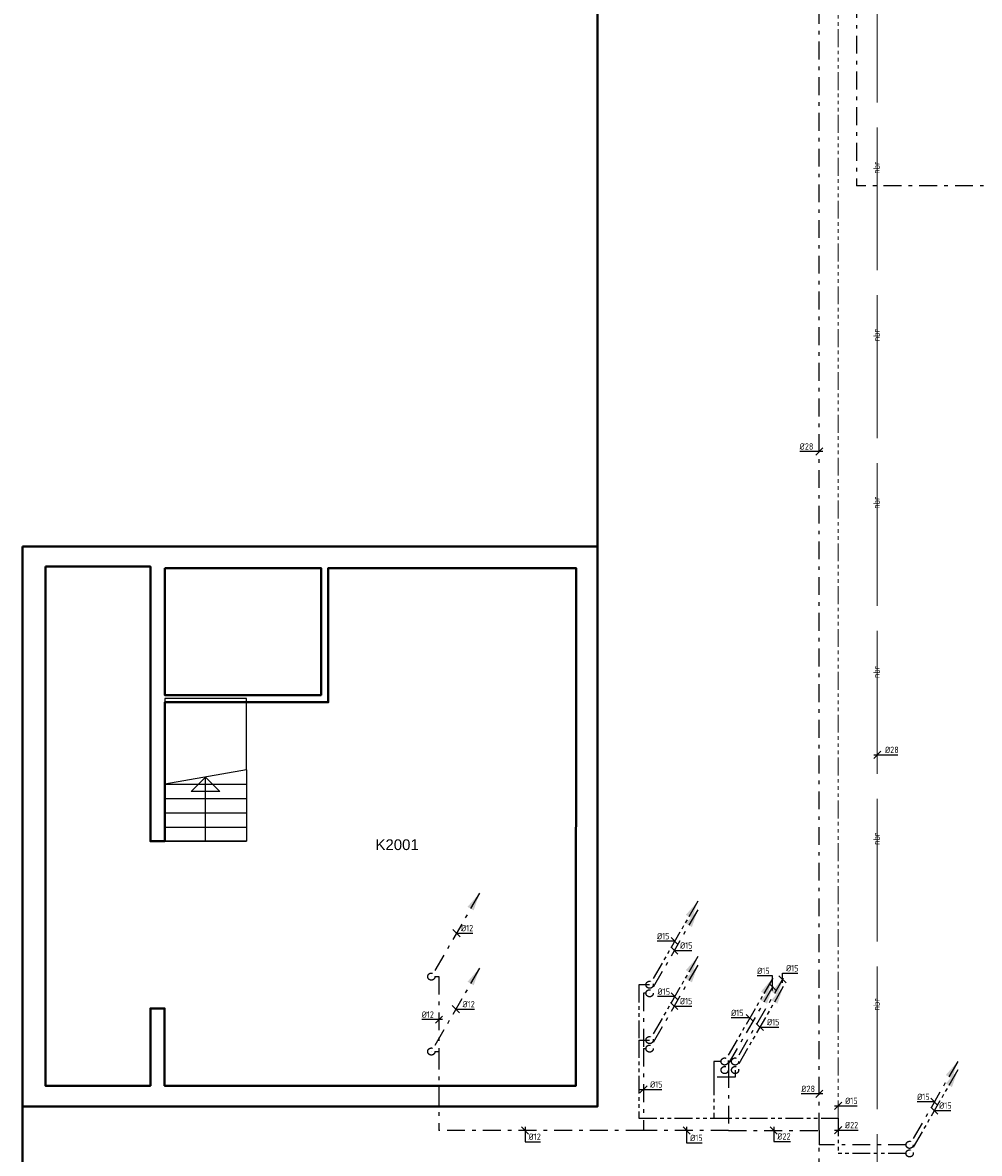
# Model space of a CAD drawing. Header units: millimetres. Extents: x -110 to 115249113, y -20 to 551969128.
# Tile 8 of 17: x 115158933 to 115172328, y 551925462 to 551941298. Entities that reach past the tile are written whole.
import ezdxf
from ezdxf.enums import TextEntityAlignment as Align

# ---------------------------------------------------------------- set-up
doc = ezdxf.new("R2010")
doc.units = ezdxf.units.MM
doc.header["$LTSCALE"] = 50
for name, pattern in [('2322109', [10, 5, -2, 1, -2]), ('2322109_a', [10, 5, -2, 1, -2]), ('2322110', [10, 5, -1, 1, -1, 1, -1]), ('2322110_a', [10, 5, -1, 1, -1, 1, -1]), ('2322111', [12, 5, -1, 1, -1, 1, -1, 1, -1]), ('2322120', [47, 40, -7]), ('ACAD_ISO03W100', [30, 12, -18])]:
    doc.linetypes.add(name, pattern=pattern)
doc.layers.get('0').update_dxf_attribs({"lineweight": 5})
for name, color, linetype, lineweight in [('BK Plattegrond Dak', 253, 'Continuous', 40), ('BK Plattegrond Muren', 7, 'Continuous', 40), ('BK Plattegrond Ruimtenummer', 9, 'Continuous', 20), ('BK Plattegrond Trappen', 8, 'Continuous', 25), ('CAG RENVOOI STAMP', 2, 'Continuous', 20)]:
    doc.layers.add(name, color=color, linetype=linetype, lineweight=lineweight)
for name, color, linetype in [('WL531---', 5, '2322109'), ('WL532---', 1, '2322110'), ('WM531---', 1, 'Continuous'), ('WM532---', 1, 'Continuous'), ('WM5327--', 1, 'Continuous')]:
    doc.layers.add(name, color=color, linetype=linetype)
doc.styles.add('DVD_VBC_Arial', font='arial.ttf')
doc.styles.add('STABICAD-018', font='ISOCP.SHX', dxfattribs={"height": 90})
doc.styles.get("Standard").update_dxf_attribs({"font": 'arial.ttf'})

# ---------------------------------------------------------------- blocks, each defined once
blk = doc.blocks.new('*U187')
for p, q in [((0, 0), (0, 1145)), ((200, 0), (200, 1145)), ((400, 0), (400, 1145)), ((600, 0), (600, 1145)), ((800, 0), (800, 1145)), ((0, 572.5), (900, 572.5))]:
    blk.add_line(p, q)
blk.add_lwpolyline([(1000, 1145), (0, 1145), (0, 0), (800, 0)])
at = {"linetype": 'ACAD_ISO03W100', "ltscale": 3}
for points in [[(1000, 1145), (800, 0), (1000, 0)], [(1000, 1145), (2000, 1145), (2000, 0), (1000, 0)]]:
    blk.add_lwpolyline(points, dxfattribs=at)
blk.add_lwpolyline([(700, 372.5), (900, 572.5), (700, 772.5)], close=True)
blk = doc.blocks.new('*U379')
at = {"linetype": '2322109'}
blk.add_hatch(color=2, dxfattribs=at).paths.add_polyline_path([(675, 1169), (593, 928), (507, 978)], flags=0)
at = {"color": 2, "linetype": '2322109_a'}
blk.add_line((675, 1169, 3000), (25, 43, 3000), dxfattribs=at)
at = {"color": 0, "linetype": '2322109'}
blk.add_line((0, 0), (0, 0, 3000), dxfattribs=at)
at = {"color": 2, "linetype": '2322109'}
blk.add_circle((0, 0, 3000), 50, dxfattribs=at)
at = {"color": 2}
for tag, p, style in [('CODE', (0, 100), 'STABICAD-018'), ('FLOORCODE', (0, 0, -50), 'STABICAD-018'), ('POSITIONCODE', (1500, 150), 'DVD_VBC_Arial'), ('SECTIONCODE', (1500, 150), 'DVD_VBC_Arial')]:
    blk.add_attdef(tag, p, '', height=1.2, dxfattribs=dict(at, style=style))
blk = doc.blocks.new('*U336')
at = {"linetype": '2322110'}
blk.add_hatch(color=2, dxfattribs=at).paths.add_polyline_path([(675, 1169), (593, 928), (507, 978)], flags=0)
at = {"color": 2, "linetype": '2322110_a'}
blk.add_line((675, 1169, 3000), (25, 43, 3000), dxfattribs=at)
at = {"color": 0, "linetype": '2322110'}
blk.add_line((0, 0), (0, 0, 3000), dxfattribs=at)
at = {"color": 2, "linetype": '2322110'}
blk.add_circle((0, 0, 3000), 50, dxfattribs=at)
at = {"color": 2}
for tag, p, style in [('CODE', (0, 100), 'STABICAD-018'), ('FLOORCODE', (0, 0, -50), 'STABICAD-018'), ('POSITIONCODE', (1500, 150), 'DVD_VBC_Arial'), ('SECTIONCODE', (1500, 150), 'DVD_VBC_Arial')]:
    blk.add_attdef(tag, p, '', height=1.2, dxfattribs=dict(at, style=style))
blk = doc.blocks.new('*U382')
at = {"linetype": '2322109'}
blk.add_hatch(color=2, dxfattribs=at).paths.add_polyline_path([(675, 1169), (593, 928), (507, 978)], flags=0)
at = {"color": 2, "linetype": '2322109_a'}
blk.add_line((675, 1169, 3000), (25, 43, 3000), dxfattribs=at)
at = {"color": 0, "linetype": '2322109'}
blk.add_line((0, 0), (0, 0, 3000), dxfattribs=at)
at = {"color": 2, "linetype": '2322109'}
blk.add_circle((0, 0, 3000), 50, dxfattribs=at)
at = {"color": 2}
for tag, p, style in [('CODE', (0, 100), 'STABICAD-018'), ('FLOORCODE', (0, 0, -50), 'STABICAD-018'), ('POSITIONCODE', (1500, 150), 'DVD_VBC_Arial'), ('SECTIONCODE', (1500, 150), 'DVD_VBC_Arial')]:
    blk.add_attdef(tag, p, '', height=1.2, dxfattribs=dict(at, style=style))
blk = doc.blocks.new('*U337')
at = {"linetype": '2322110'}
blk.add_hatch(color=2, dxfattribs=at).paths.add_polyline_path([(675, 1169), (593, 928), (507, 978)], flags=0)
at = {"color": 2, "linetype": '2322110_a'}
blk.add_line((675, 1169, 3000), (25, 43, 3000), dxfattribs=at)
at = {"color": 0, "linetype": '2322110'}
blk.add_line((0, 0), (0, 0, 3000), dxfattribs=at)
at = {"color": 2, "linetype": '2322110'}
blk.add_circle((0, 0, 3000), 50, dxfattribs=at)
at = {"color": 2}
for tag, p, style in [('CODE', (0, 100), 'STABICAD-018'), ('FLOORCODE', (0, 0, -50), 'STABICAD-018'), ('POSITIONCODE', (1500, 150), 'DVD_VBC_Arial'), ('SECTIONCODE', (1500, 150), 'DVD_VBC_Arial')]:
    blk.add_attdef(tag, p, '', height=1.2, dxfattribs=dict(at, style=style))
blk = doc.blocks.new('*U385')
at = {"linetype": '2322109'}
blk.add_hatch(color=2, dxfattribs=at).paths.add_polyline_path([(675, 1169), (593, 928), (507, 978)], flags=0)
at = {"color": 2, "linetype": '2322109_a'}
blk.add_line((675, 1169, 3000), (25, 43, 3000), dxfattribs=at)
at = {"color": 0, "linetype": '2322109'}
blk.add_line((0, 0), (0, 0, 3000), dxfattribs=at)
at = {"color": 2, "linetype": '2322109'}
blk.add_circle((0, 0, 3000), 50, dxfattribs=at)
at = {"color": 2}
for tag, p, style in [('CODE', (0, 100), 'STABICAD-018'), ('FLOORCODE', (0, 0, -50), 'STABICAD-018'), ('POSITIONCODE', (1500, 150), 'DVD_VBC_Arial'), ('SECTIONCODE', (1500, 150), 'DVD_VBC_Arial')]:
    blk.add_attdef(tag, p, '', height=1.2, dxfattribs=dict(at, style=style))
blk = doc.blocks.new('*U383')
at = {"linetype": '2322110'}
blk.add_hatch(color=2, dxfattribs=at).paths.add_polyline_path([(675, 1169), (593, 928), (507, 978)], flags=0)
at = {"color": 2, "linetype": '2322110_a'}
blk.add_line((675, 1169, 3000), (25, 43, 3000), dxfattribs=at)
at = {"color": 0, "linetype": '2322110'}
blk.add_line((0, 0), (0, 0, 3000), dxfattribs=at)
at = {"color": 2, "linetype": '2322110'}
blk.add_circle((0, 0, 3000), 50, dxfattribs=at)
at = {"color": 2}
for tag, p, style in [('CODE', (0, 100), 'STABICAD-018'), ('FLOORCODE', (0, 0, -50), 'STABICAD-018'), ('POSITIONCODE', (1500, 150), 'DVD_VBC_Arial'), ('SECTIONCODE', (1500, 150), 'DVD_VBC_Arial')]:
    blk.add_attdef(tag, p, '', height=1.2, dxfattribs=dict(at, style=style))
blk = doc.blocks.new('*U384')
at = {"linetype": '2322109'}
blk.add_hatch(color=2, dxfattribs=at).paths.add_polyline_path([(675, 1169), (593, 928), (507, 978)], flags=0)
at = {"color": 2, "linetype": '2322109_a'}
blk.add_line((675, 1169, 3000), (25, 43, 3000), dxfattribs=at)
at = {"color": 0, "linetype": '2322109'}
blk.add_line((0, 0), (0, 0, 3000), dxfattribs=at)
at = {"color": 2, "linetype": '2322109'}
blk.add_circle((0, 0, 3000), 50, dxfattribs=at)
at = {"color": 2}
for tag, p, style in [('CODE', (0, 100), 'STABICAD-018'), ('FLOORCODE', (0, 0, -50), 'STABICAD-018'), ('POSITIONCODE', (1500, 150), 'DVD_VBC_Arial'), ('SECTIONCODE', (1500, 150), 'DVD_VBC_Arial')]:
    blk.add_attdef(tag, p, '', height=1.2, dxfattribs=dict(at, style=style))
blk = doc.blocks.new('*U386')
at = {"linetype": '2322109'}
blk.add_hatch(color=2, dxfattribs=at).paths.add_polyline_path([(675, 1169), (593, 928), (507, 978)], flags=0)
at = {"color": 2, "linetype": '2322109_a'}
blk.add_line((675, 1169, 3000), (25, 43, 3000), dxfattribs=at)
at = {"color": 0, "linetype": '2322109'}
blk.add_line((0, 0), (0, 0, 3000), dxfattribs=at)
at = {"color": 2, "linetype": '2322109'}
blk.add_circle((0, 0, 3000), 50, dxfattribs=at)
at = {"color": 2}
for tag, p, style in [('CODE', (0, 100), 'STABICAD-018'), ('FLOORCODE', (0, 0, -50), 'STABICAD-018'), ('POSITIONCODE', (1500, 150), 'DVD_VBC_Arial'), ('SECTIONCODE', (1500, 150), 'DVD_VBC_Arial')]:
    blk.add_attdef(tag, p, '', height=1.2, dxfattribs=dict(at, style=style))
blk = doc.blocks.new('*U338')
at = {"linetype": '2322110'}
blk.add_hatch(color=2, dxfattribs=at).paths.add_polyline_path([(675, 1169), (593, 928), (507, 978)], flags=0)
at = {"color": 2, "linetype": '2322110_a'}
blk.add_line((675, 1169, 3000), (25, 43, 3000), dxfattribs=at)
at = {"color": 0, "linetype": '2322110'}
blk.add_line((0, 0), (0, 0, 3000), dxfattribs=at)
at = {"color": 2, "linetype": '2322110'}
blk.add_circle((0, 0, 3000), 50, dxfattribs=at)
at = {"color": 2}
for tag, p, style in [('CODE', (0, 100), 'STABICAD-018'), ('FLOORCODE', (0, 0, -50), 'STABICAD-018'), ('POSITIONCODE', (1500, 150), 'DVD_VBC_Arial'), ('SECTIONCODE', (1500, 150), 'DVD_VBC_Arial')]:
    blk.add_attdef(tag, p, '', height=1.2, dxfattribs=dict(at, style=style))
blk = doc.blocks.new('*U448')
at = {"linetype": '2322109'}
blk.add_hatch(color=2, dxfattribs=at).paths.add_polyline_path([(675, 1169), (593, 928), (507, 978)], flags=0)
at = {"color": 2, "linetype": '2322109_a'}
blk.add_line((675, 1169, 3000), (25, 43, 3000), dxfattribs=at)
at = {"color": 0, "linetype": '2322109'}
blk.add_line((0, 0), (0, 0, 3000), dxfattribs=at)
at = {"color": 2, "linetype": '2322109'}
blk.add_circle((0, 0, 3000), 50, dxfattribs=at)
at = {"color": 2}
for tag, p, style in [('CODE', (0, 100), 'STABICAD-018'), ('FLOORCODE', (0, 0, -50), 'STABICAD-018'), ('POSITIONCODE', (1500, 150), 'DVD_VBC_Arial'), ('SECTIONCODE', (1500, 150), 'DVD_VBC_Arial')]:
    blk.add_attdef(tag, p, '', height=1.2, dxfattribs=dict(at, style=style))
blk = doc.blocks.new('*U589')
at = {"linetype": '2322110'}
blk.add_hatch(color=2, dxfattribs=at).paths.add_polyline_path([(675, 1169), (593, 928), (507, 978)], flags=0)
at = {"color": 2, "linetype": '2322110_a'}
blk.add_line((675, 1169, 3000), (25, 43, 3000), dxfattribs=at)
at = {"color": 0, "linetype": '2322110'}
blk.add_line((0, 0), (0, 0, 3000), dxfattribs=at)
at = {"color": 2, "linetype": '2322110'}
blk.add_circle((0, 0, 3000), 50, dxfattribs=at)
at = {"color": 2}
for tag, p, style in [('CODE', (0, 100), 'STABICAD-018'), ('FLOORCODE', (0, 0, -50), 'STABICAD-018'), ('POSITIONCODE', (1500, 150), 'DVD_VBC_Arial'), ('SECTIONCODE', (1500, 150), 'DVD_VBC_Arial')]:
    blk.add_attdef(tag, p, '', height=1.2, dxfattribs=dict(at, style=style))
blk = doc.blocks.new('*U380')
at = {"linetype": '2322109'}
blk.add_hatch(color=2, dxfattribs=at).paths.add_polyline_path([(675, 1169), (593, 928), (507, 978)], flags=0)
at = {"color": 2, "linetype": '2322109_a'}
blk.add_line((675, 1169, 3000), (25, 43, 3000), dxfattribs=at)
at = {"color": 0, "linetype": '2322109'}
blk.add_line((0, 0), (0, 0, 3000), dxfattribs=at)
at = {"color": 2, "linetype": '2322109'}
blk.add_circle((0, 0, 3000), 50, dxfattribs=at)
at = {"color": 2}
for tag, p, style in [('CODE', (0, 100), 'STABICAD-018'), ('FLOORCODE', (0, 0, -50), 'STABICAD-018'), ('POSITIONCODE', (1500, 150), 'DVD_VBC_Arial'), ('SECTIONCODE', (1500, 150), 'DVD_VBC_Arial')]:
    blk.add_attdef(tag, p, '', height=1.2, dxfattribs=dict(at, style=style))
blk = doc.blocks.new('*U392')
at = {"color": 0, "linetype": 'Continuous'}
for p, q in [((-24, 0), (-242, 0)), ((-50, -50), (50, 50)), ((50, 0), (-24, 0))]:
    blk.add_line(p, q, dxfattribs=at)
at = {"color": 0, "linetype": 'Continuous', "style": 'STABICAD-018'}
blk.add_text('%%c12', height=90, dxfattribs=at).set_placement((-242, 25))
at = {"color": 2, "style": 'DVD_VBC_Arial'}
blk.add_attdef('CODE', (0, 0), '', height=1.2, dxfattribs=at)
blk = doc.blocks.new('*U388')
at = {"color": 0, "linetype": 'Continuous'}
for p, q in [((50, -50), (-50, 50)), ((0, 0), (44, 0)), ((44, 0), (261, 0))]:
    blk.add_line(p, q, dxfattribs=at)
at = {"color": 0, "linetype": 'Continuous', "style": 'STABICAD-018'}
blk.add_text('%%c12', height=90, dxfattribs=at).set_placement((94, 25))
at = {"color": 2, "style": 'DVD_VBC_Arial'}
blk.add_attdef('CODE', (0, 0), '', height=1.2, dxfattribs=at)
blk = doc.blocks.new('*U381')
at = {"color": 0, "linetype": 'Continuous'}
for p, q in [((50, -50), (-50, 50)), ((0, 0), (14, 0)), ((14, 0), (231, 0))]:
    blk.add_line(p, q, dxfattribs=at)
at = {"color": 0, "linetype": 'Continuous', "style": 'STABICAD-018'}
blk.add_text('%%c12', height=90, dxfattribs=at).set_placement((64, 25))
at = {"color": 2, "style": 'DVD_VBC_Arial'}
blk.add_attdef('CODE', (0, 0), '', height=1.2, dxfattribs=at)
blk = doc.blocks.new('*U353')
at = {"color": 0, "linetype": 'Continuous'}
for p, q in [((-32, 0), (-248, 0)), ((-50, 50), (50, -50)), ((0, 0), (-32, 0))]:
    blk.add_line(p, q, dxfattribs=at)
at = {"color": 0, "linetype": 'Continuous', "style": 'STABICAD-018'}
blk.add_text('%%c15', height=90, dxfattribs=at).set_placement((-248, 25))
at = {"color": 2, "style": 'DVD_VBC_Arial'}
blk.add_attdef('CODE', (0, 0), '', height=1.2, dxfattribs=at)
blk = doc.blocks.new('*U387')
at = {"color": 0, "linetype": 'Continuous'}
for p, q in [((50, -50), (-50, 50)), ((0, 0), (30, 0)), ((30, 0), (245, 0))]:
    blk.add_line(p, q, dxfattribs=at)
at = {"color": 0, "linetype": 'Continuous', "style": 'STABICAD-018'}
blk.add_text('%%c15', height=90, dxfattribs=at).set_placement((80, 25))
at = {"color": 2, "style": 'DVD_VBC_Arial'}
blk.add_attdef('CODE', (0, 0), '', height=1.2, dxfattribs=at)
blk = doc.blocks.new('*U354')
at = {"color": 0, "linetype": 'Continuous'}
for p, q in [((-24, 0), (-240, 0)), ((-50, 50), (50, -50)), ((0, 0), (-24, 0))]:
    blk.add_line(p, q, dxfattribs=at)
at = {"color": 0, "linetype": 'Continuous', "style": 'STABICAD-018'}
blk.add_text('%%c15', height=90, dxfattribs=at).set_placement((-240, 25))
at = {"color": 2, "style": 'DVD_VBC_Arial'}
blk.add_attdef('CODE', (0, 0), '', height=1.2, dxfattribs=at)
blk = doc.blocks.new('*U391')
at = {"color": 0, "linetype": 'Continuous'}
for p, q in [((50, -50), (-50, 50)), ((0, 0), (30, 0)), ((30, 0), (246, 0))]:
    blk.add_line(p, q, dxfattribs=at)
at = {"color": 0, "linetype": 'Continuous', "style": 'STABICAD-018'}
blk.add_text('%%c15', height=90, dxfattribs=at).set_placement((80, 25))
at = {"color": 2, "style": 'DVD_VBC_Arial'}
blk.add_attdef('CODE', (0, 0), '', height=1.2, dxfattribs=at)
blk = doc.blocks.new('*U390')
at = {"color": 0, "linetype": 'Continuous'}
for p, q in [((-46, 0), (-262, 0)), ((-50, 50), (50, -50)), ((0, 0), (-46, 0))]:
    blk.add_line(p, q, dxfattribs=at)
at = {"color": 0, "linetype": 'Continuous', "style": 'STABICAD-018'}
blk.add_text('%%c15', height=90, dxfattribs=at).set_placement((-262, 25))
at = {"color": 2, "style": 'DVD_VBC_Arial'}
blk.add_attdef('CODE', (0, 0), '', height=1.2, dxfattribs=at)
blk = doc.blocks.new('*U451')
at = {"color": 0, "linetype": 'Continuous'}
for p, q in [((0, 156), (-216, 156)), ((50, -50), (-50, 50)), ((0, -50), (0, 156))]:
    blk.add_line(p, q, dxfattribs=at)
at = {"color": 0, "linetype": 'Continuous', "style": 'STABICAD-018'}
blk.add_text('%%c15', height=90, dxfattribs=at).set_placement((-216, 181))
at = {"color": 2, "style": 'DVD_VBC_Arial'}
blk.add_attdef('CODE', (0, 0), '', height=1.2, dxfattribs=at)
blk = doc.blocks.new('*U389')
at = {"color": 0, "linetype": 'Continuous'}
for p, q in [((50, -50), (-50, 50)), ((0, -50), (0, 84)), ((0, 84), (216, 84))]:
    blk.add_line(p, q, dxfattribs=at)
at = {"color": 0, "linetype": 'Continuous', "style": 'STABICAD-018'}
blk.add_text('%%c15', height=90, dxfattribs=at).set_placement((50, 109))
at = {"color": 2, "style": 'DVD_VBC_Arial'}
blk.add_attdef('CODE', (0, 0), '', height=1.2, dxfattribs=at)
blk = doc.blocks.new('*U355')
at = {"color": 0, "linetype": 'Continuous'}
for p, q in [((50, -50), (-50, 50)), ((0, 0), (50, 0)), ((50, 0), (266, 0))]:
    blk.add_line(p, q, dxfattribs=at)
at = {"color": 0, "linetype": 'Continuous', "style": 'STABICAD-018'}
blk.add_text('%%c15', height=90, dxfattribs=at).set_placement((100, 25))
at = {"color": 2, "style": 'DVD_VBC_Arial'}
blk.add_attdef('CODE', (0, 0), '', height=1.2, dxfattribs=at)
blk = doc.blocks.new('*U481')
at = {"color": 0, "linetype": 'Continuous'}
for p, q in [((-26, 0), (-241, 0)), ((-50, 50), (50, -50)), ((0, 0), (-26, 0))]:
    blk.add_line(p, q, dxfattribs=at)
at = {"color": 0, "linetype": 'Continuous', "style": 'STABICAD-018'}
blk.add_text('%%c15', height=90, dxfattribs=at).set_placement((-241, 25))
at = {"color": 2, "style": 'DVD_VBC_Arial'}
blk.add_attdef('CODE', (0, 0), '', height=1.2, dxfattribs=at)
blk = doc.blocks.new('*U591')
at = {"color": 0, "linetype": 'Continuous'}
for p, q in [((50, -50), (-50, 50)), ((0, 0), (18, 0)), ((18, 0), (233, 0))]:
    blk.add_line(p, q, dxfattribs=at)
at = {"color": 0, "linetype": 'Continuous', "style": 'STABICAD-018'}
blk.add_text('%%c15', height=90, dxfattribs=at).set_placement((68, 25))
at = {"color": 2, "style": 'DVD_VBC_Arial'}
blk.add_attdef('CODE', (0, 0), '', height=1.2, dxfattribs=at)
blk = doc.blocks.new('*U374')
at = {"color": 0, "linetype": 'Continuous'}
for p, q in [((-50, -50), (50, 50)), ((-50, 0), (59, 0)), ((59, 0), (289, 0))]:
    blk.add_line(p, q, dxfattribs=at)
at = {"color": 0, "linetype": 'Continuous', "style": 'STABICAD-018'}
blk.add_text('%%c28', height=90, dxfattribs=at).set_placement((109, 25))
at = {"color": 2, "style": 'DVD_VBC_Arial'}
blk.add_attdef('CODE', (0, 0), '', height=1.2, dxfattribs=at)
blk = doc.blocks.new('*U514')
at = {"color": 0, "linetype": 'Continuous'}
for p, q in [((50, -50), (-50, 50)), ((0, 50), (0, -152)), ((0, -152), (235, -152))]:
    blk.add_line(p, q, dxfattribs=at)
at = {"color": 0, "linetype": 'Continuous', "style": 'STABICAD-018'}
blk.add_text('%%c22', height=90, dxfattribs=at).set_placement((50, -127))
at = {"color": 2, "style": 'DVD_VBC_Arial'}
blk.add_attdef('CODE', (0, 0), '', height=1.2, dxfattribs=at)
blk = doc.blocks.new('*U449')
at = {"color": 0, "linetype": 'Continuous'}
for p, q in [((-50, -50), (50, 50)), ((-50, 0), (42, 0)), ((42, 0), (258, 0))]:
    blk.add_line(p, q, dxfattribs=at)
at = {"color": 0, "linetype": 'Continuous', "style": 'STABICAD-018'}
blk.add_text('%%c15', height=90, dxfattribs=at).set_placement((92, 25))
at = {"color": 2, "style": 'DVD_VBC_Arial'}
blk.add_attdef('CODE', (0, 0), '', height=1.2, dxfattribs=at)
blk = doc.blocks.new('*U483')
at = {"color": 0, "linetype": 'Continuous'}
for p, q in [((50, -50), (-50, 50)), ((0, 50), (0, -174)), ((0, -174), (216, -174))]:
    blk.add_line(p, q, dxfattribs=at)
at = {"color": 0, "linetype": 'Continuous', "style": 'STABICAD-018'}
blk.add_text('%%c15', height=90, dxfattribs=at).set_placement((50, -149))
at = {"color": 2, "style": 'DVD_VBC_Arial'}
blk.add_attdef('CODE', (0, 0), '', height=1.2, dxfattribs=at)
blk = doc.blocks.new('*U450')
at = {"color": 0, "linetype": 'Continuous'}
for p, q in [((50, -50), (-50, 50)), ((0, 50), (0, -157)), ((0, -157), (217, -157))]:
    blk.add_line(p, q, dxfattribs=at)
at = {"color": 0, "linetype": 'Continuous', "style": 'STABICAD-018'}
blk.add_text('%%c12', height=90, dxfattribs=at).set_placement((50, -132))
at = {"color": 2, "style": 'DVD_VBC_Arial'}
blk.add_attdef('CODE', (0, 0), '', height=1.2, dxfattribs=at)
blk = doc.blocks.new('*U512')
at = {"color": 0, "linetype": 'Continuous'}
for p, q in [((-22, 0), (-252, 0)), ((-50, -50), (50, 50)), ((50, 0), (-22, 0))]:
    blk.add_line(p, q, dxfattribs=at)
at = {"color": 0, "linetype": 'Continuous', "style": 'STABICAD-018'}
blk.add_text('%%c28', height=90, dxfattribs=at).set_placement((-252, 25))
at = {"color": 2, "style": 'DVD_VBC_Arial'}
blk.add_attdef('CODE', (0, 0), '', height=1.2, dxfattribs=at)
blk = doc.blocks.new('*U511')
at = {"color": 0, "linetype": 'Continuous'}
for p, q in [((-45, 0), (-275, 0)), ((-50, -50), (50, 50)), ((50, 0), (-45, 0))]:
    blk.add_line(p, q, dxfattribs=at)
at = {"color": 0, "linetype": 'Continuous', "style": 'STABICAD-018'}
blk.add_text('%%c28', height=90, dxfattribs=at).set_placement((-275, 25))
at = {"color": 2, "style": 'DVD_VBC_Arial'}
blk.add_attdef('CODE', (2, 0), '', height=1.2, dxfattribs=at)
blk = doc.blocks.new('*U590')
at = {"color": 0, "linetype": 'Continuous'}
for p, q in [((-50, -50), (50, 50)), ((-50, 0), (46, 0)), ((46, 0), (281, 0))]:
    blk.add_line(p, q, dxfattribs=at)
at = {"color": 0, "linetype": 'Continuous', "style": 'STABICAD-018'}
blk.add_text('%%c22', height=90, dxfattribs=at).set_placement((96, 25))
at = {"color": 2, "style": 'DVD_VBC_Arial'}
blk.add_attdef('CODE', (0, 0), '', height=1.2, dxfattribs=at)
blk = doc.blocks.new('*U594')
at = {"color": 0, "linetype": 'Continuous'}
for p, q in [((-50, -50), (50, 50)), ((-50, 0), (49, 0)), ((49, 0), (265, 0))]:
    blk.add_line(p, q, dxfattribs=at)
at = {"color": 0, "linetype": 'Continuous', "style": 'STABICAD-018'}
blk.add_text('%%c15', height=90, dxfattribs=at).set_placement((99, 25))
at = {"color": 2, "style": 'DVD_VBC_Arial'}
blk.add_attdef('CODE', (0, 0), '', height=1.2, dxfattribs=at)

msp = doc.modelspace()

# ---------------------------------------------------------------- linework, layer by layer
at = {"layer": 'BK Plattegrond Dak'}
for p, q in [((115166982, 551933957), (115166982, 551943646)), ((115158933, 551923820), (115158933, 551926400))]:
    msp.add_line(p, q, dxfattribs=at)
at = {"layer": 'BK Plattegrond Muren'}
for p, q in [((115158933, 551926400), (115158933, 551933680)), ((115163212, 551933659), (115166682, 551933658)), ((115163212, 551931779), (115160922, 551931779))]:
    msp.add_line(p, q, dxfattribs=at)
for points in [[(115158933, 551933959), (115158933, 551926120), (115166982, 551926120), (115166982, 551933959)], [(115159252, 551933680), (115159252, 551926409), (115160721, 551926409), (115160721, 551927492), (115160921, 551927492), (115160921, 551926409), (115166680, 551926408), (115166682, 551933658), (115163212, 551933659), (115163212, 551931779), (115160922, 551931779), (115160922, 551929832), (115160721, 551929832), (115160721, 551933680)], [(115160922, 551933659), (115163112, 551933659), (115163112, 551931879), (115160922, 551931879)]]:
    msp.add_lwpolyline(points, close=True, dxfattribs=at)
at = {"layer": 'CAG RENVOOI STAMP', "color": 4, "linetype": '2322120'}
msp.add_line((115170898, 551919029), (115170898, 551945398), dxfattribs=at)
at = {"layer": 'CAG RENVOOI STAMP', "color": 3, "linetype": '2322111'}
msp.add_line((115170350, 551925954), (115170350, 551944277), dxfattribs=at)
at = {"layer": 'WL531---', "linetype": '2322109'}
for p, q in [((115170608, 551945113), (115170608, 551939013)), ((115170087, 551925782), (115170087, 551944803)), ((115188737, 551939013), (115170608, 551939013)), ((115164705, 551927937), (115164762, 551927937)), ((115164762, 551927937), (115164762, 551926887)), ((115167661, 551927704), (115167626, 551927704)), ((115167626, 551927704), (115167626, 551926929)), ((115164705, 551926887), (115164762, 551926887)), ((115164762, 551926887), (115164762, 551925782)), ((115167626, 551926929), (115167661, 551926929)), ((115167626, 551926929), (115167626, 551925782)), ((115168858, 551926749), (115168816, 551926749)), ((115168816, 551926749), (115168816, 551926629)), ((115168812, 551926629), (115168816, 551926629)), ((115168816, 551926629), (115168816, 551925782)), ((115167626, 551925782), (115164762, 551925782)), ((115168816, 551925782), (115167626, 551925782)), ((115168816, 551925782), (115170087, 551925782)), ((115170087, 551925782), (115170087, 551925582)), ((115170087, 551924139), (115170087, 551925582)), ((115171301, 551925582), (115170087, 551925582))]:
    msp.add_line(p, q, dxfattribs=at)
at = {"layer": 'WL532---', "linetype": '2322110'}
for p, q in [((115167711, 551927824), (115167561, 551927824)), ((115167561, 551927824), (115167561, 551927049)), ((115167561, 551927049), (115167711, 551927049)), ((115167561, 551927049), (115167561, 551925954)), ((115168712, 551926749), (115168612, 551926749)), ((115168612, 551926749), (115168612, 551926528)), ((115168908, 551926629), (115168908, 551926528)), ((115168612, 551926528), (115168612, 551925954)), ((115168908, 551926528), (115168612, 551926528)), ((115167561, 551925954), (115168612, 551925954)), ((115168612, 551925954), (115170350, 551925954)), ((115170350, 551925954), (115170350, 551925462)), ((115171301, 551925462), (115170350, 551925462))]:
    msp.add_line(p, q, dxfattribs=at)

# ---------------------------------------------------------------- block references
at = {"layer": 'BK Plattegrond Trappen', "yscale": -1, "rotation": 90}
msp.add_blockref('*U187', (115160922, 551929832), dxfattribs=at)
at = {"layer": 'WL531---', "linetype": '2322109'}
for name, p in [('*U379', (115164655, 551927937)), ('*U382', (115167711, 551927704)), ('*U380', (115164655, 551926888)), ('*U385', (115167711, 551926929)), ('*U384', (115168908, 551926749)), ('*U386', (115168762, 551926629)), ('*U448', (115171351, 551925582))]:
    msp.add_blockref(name, p, dxfattribs=at)
at = {"layer": 'WL532---', "linetype": '2322110'}
for name, p in [('*U336', (115167711, 551927824)), ('*U337', (115167711, 551927049)), ('*U383', (115168762, 551926749)), ('*U338', (115168908, 551926629)), ('*U589', (115171351, 551925462))]:
    msp.add_blockref(name, p, dxfattribs=at)
at = {"layer": 'WM531---', "linetype": 'Continuous'}
for name, p in [('*U511', (115170087, 551935292)), ('*U374', (115170898, 551931043)), ('*U381', (115165007, 551928546)), ('*U387', (115168058, 551928304)), ('*U451', (115169433, 551927791)), ('*U389', (115169572, 551927900)), ('*U388', (115164998, 551927481)), ('*U391', (115168055, 551927525)), ('*U392', (115164762, 551927335)), ('*U449', (115167626, 551926358)), ('*U512', (115170087, 551926295)), ('*U481', (115171698, 551926183)), ('*U450', (115165967, 551925782)), ('*U483', (115168229, 551925782)), ('*U514', (115169449, 551925782))]:
    msp.add_blockref(name, p, dxfattribs=at)
at = {"layer": 'WM532---', "linetype": 'Continuous'}
for name, p in [('*U353', (115168063, 551928434)), ('*U354', (115168063, 551927658)), ('*U390', (115169114, 551927359)), ('*U355', (115169255, 551927231)), ('*U591', (115171697, 551926061)), ('*U590', (115170350, 551925788))]:
    msp.add_blockref(name, p, dxfattribs=at)
at = {"layer": 'WM5327--', "linetype": 'Continuous'}
msp.add_blockref('*U594', (115170350, 551926128), dxfattribs=at)

# ---------------------------------------------------------------- texts
at = {"layer": 'BK Plattegrond Ruimtenummer'}
msp.add_text('K2001', height=150, dxfattribs=at).set_placement((115164176, 551929785), align=Align.MIDDLE_CENTER)
at = {"layer": 'CAG RENVOOI STAMP', "color": 2, "style": 'STABICAD-018'}
for p in [(115170887, 551939268), (115170887, 551936922), (115170887, 551934576), (115170887, 551932205), (115170887, 551929869), (115170887, 551927550)]:
    msp.add_text('nbr', height=90, rotation=90, dxfattribs=at).set_placement(p, align=Align.MIDDLE_CENTER)

doc.saveas('drawing.dxf')
